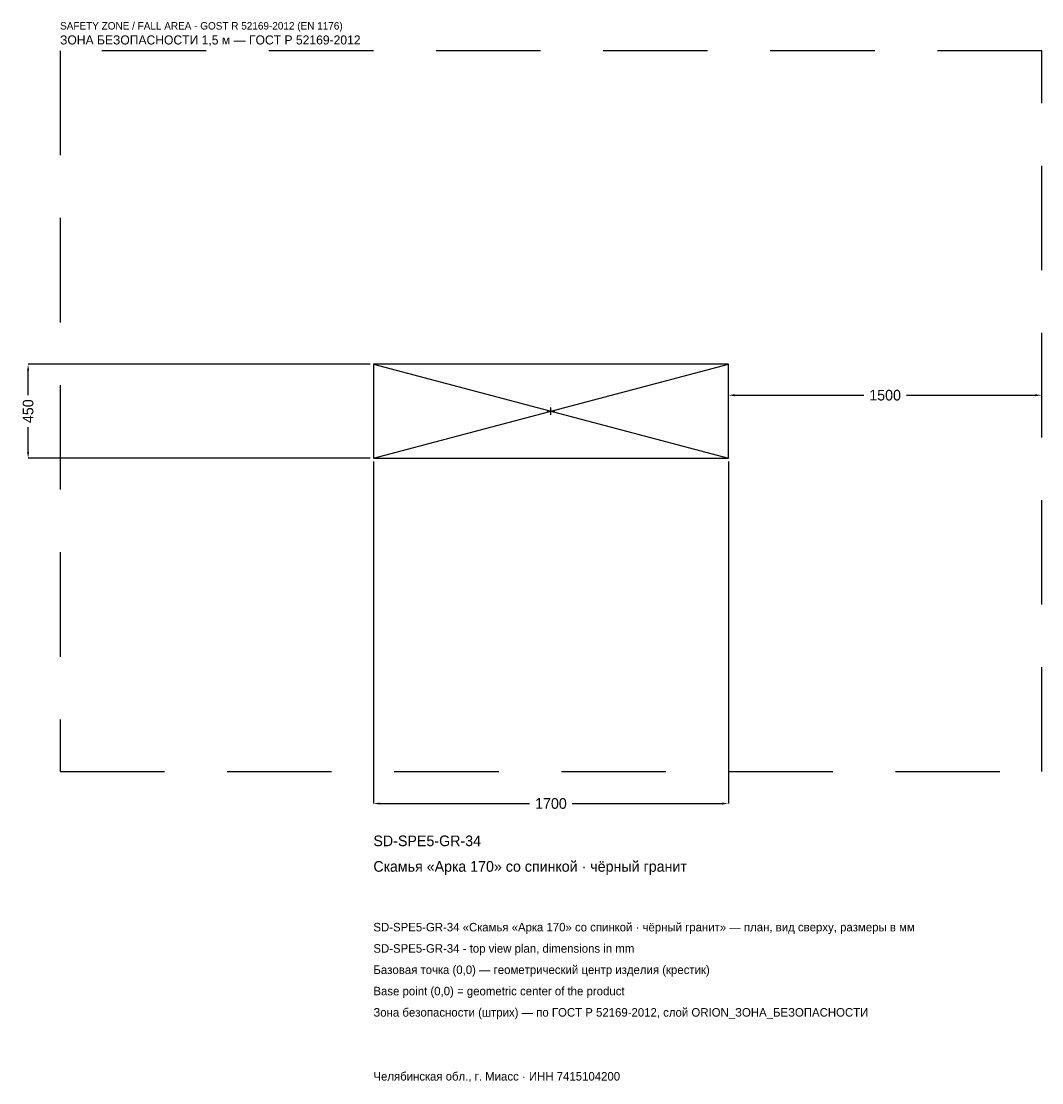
# Model space of a CAD drawing. Header units: metres. Extents: x -2536 to 2350, y -3215 to 1867.
import ezdxf

# ---------------------------------------------------------------- set-up
doc = ezdxf.new("R2010")
doc.units = ezdxf.units.M
doc.linetypes.add('DASHED', pattern=[800, 500, -300])
for name, color, linetype in [('ЗСК_ДАННЫЕ', 3, 'Continuous'), ('ЗСК_ЗОНА_БЕЗОПАСНОСТИ', 1, 'Continuous'), ('ЗСК_КОНТУР', 7, 'Continuous'), ('ЗСК_РАЗМЕРЫ', 8, 'Continuous')]:
    doc.layers.add(name, color=color, linetype=linetype)
doc.dimstyles.new('ORION', dxfattribs={"dimtxt": 51, "dimasz": 30.6, "dimexe": 1.25, "dimexo": 15.3, "dimtad": 1, "dimdec": 0, "dimcen": 2.5, "dimazin": 3, "dimtfac": 1, "dimtmove": 0, "dimatfit": 3})

# ---------------------------------------------------------------- blocks, each defined once
blk = doc.blocks.new('_CLOSEDFILLED')
at = {"color": 0, "linetype": 'BYBLOCK'}
blk.add_solid([(-1, 0.16), (0, 0), (-1, -0.16)], dxfattribs=at)
blk = doc.blocks.new('*D1')
for p, q in [((-850, -240.3), (-850, -1878)), ((850, -240.3), (850, -1878)), ((-819.4, -1878), (-102, -1878)), ((102, -1878), (819.4, -1878))]:
    blk.add_line(p, q)
at = {"layer": 'Defpoints'}
for p in [(-850, -225), (850, -225), (-850, -1878)]:
    blk.add_point(p, dxfattribs=at)
at = {"layer": 'ЗСК_РАЗМЕРЫ', "xscale": 30.599999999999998, "yscale": 30.599999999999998, "rotation": 180}
blk.add_blockref('_CLOSEDFILLED', (-850, -1878), dxfattribs=at)
at = {"layer": 'ЗСК_РАЗМЕРЫ', "xscale": 30.599999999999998, "yscale": 30.599999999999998}
blk.add_blockref('_CLOSEDFILLED', (850, -1878), dxfattribs=at)
at = {"layer": 'ЗСК_РАЗМЕРЫ', "insert": (0, -1878), "char_height": 51, "attachment_point": 5}
blk.add_mtext('1700', dxfattribs=at)
blk = doc.blocks.new('*D2')
for p, q in [((-865.3, 225), (-2503, 225)), ((-2503, 76.5), (-2503, 194.4)), ((-2503, -194.4), (-2503, -76.5)), ((-865.3, -225), (-2503, -225))]:
    blk.add_line(p, q)
at = {"layer": 'Defpoints'}
for p in [(-850, 225), (-2503, -225), (-850, -225)]:
    blk.add_point(p, dxfattribs=at)
at = {"layer": 'ЗСК_РАЗМЕРЫ', "xscale": 30.599999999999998, "yscale": 30.599999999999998}
for p, rotation in [((-2503, 225), 90), ((-2503, -225), 270)]:
    blk.add_blockref('_CLOSEDFILLED', p, dxfattribs=dict(at, rotation=rotation))
at = {"layer": 'ЗСК_РАЗМЕРЫ', "insert": (-2503, 0), "char_height": 51, "attachment_point": 5, "rotation": 90}
blk.add_mtext('450', dxfattribs=at)
blk = doc.blocks.new('*D3')
for p, q in [((850, 15.3), (850, 76.5)), ((880.6, 76.5), (1498, 76.5)), ((1702, 76.5), (2319.4, 76.5)), ((2350, 15.3), (2350, 76.5))]:
    blk.add_line(p, q)
at = {"layer": 'Defpoints'}
for p in [(850, 76.5), (850, 0), (2350, 0)]:
    blk.add_point(p, dxfattribs=at)
at = {"layer": 'ЗСК_РАЗМЕРЫ', "xscale": 30.599999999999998, "yscale": 30.599999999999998, "rotation": 180}
blk.add_blockref('_CLOSEDFILLED', (850, 76.5), dxfattribs=at)
at = {"layer": 'ЗСК_РАЗМЕРЫ', "xscale": 30.599999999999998, "yscale": 30.599999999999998}
blk.add_blockref('_CLOSEDFILLED', (2350, 76.5), dxfattribs=at)
at = {"layer": 'ЗСК_РАЗМЕРЫ', "insert": (1600, 76.5), "char_height": 51, "attachment_point": 5}
blk.add_mtext('1500', dxfattribs=at)
blk = doc.blocks.new('ОРИОН SD-SPE5-GR-34 Скамья Арка 170 со спинкой · чёрный гранит')
at = {"layer": 'ЗСК_ЗОНА_БЕЗОПАСНОСТИ', "linetype": 'DASHED'}
blk.add_lwpolyline([(-2350, -1725), (2350, -1725), (2350, 1725), (-2350, 1725)], close=True, dxfattribs=at)
at = {"layer": 'ЗСК_КОНТУР'}
for p, q in [((-850, -225), (850, 225)), ((-850, 225), (850, -225))]:
    blk.add_line(p, q, dxfattribs=at)
blk.add_lwpolyline([(-850, -225), (850, -225), (850, 225), (-850, 225)], close=True, dxfattribs=at)
at = {"layer": 'ЗСК_РАЗМЕРЫ'}
for p, q in [((-18, 0), (18, 0)), ((0, -18), (0, 18))]:
    blk.add_line(p, q, dxfattribs=at)
at = {"layer": 'ЗСК_ДАННЫЕ'}
for tag, p in [('АРТИКУЛ', (-850, -2082)), ('НАИМЕНОВАНИЕ', (-850, -2204.4))]:
    blk.add_attdef(tag, p, '', height=51, dxfattribs=at)
at = {"layer": 'ЗСК_ДАННЫЕ', "flags": 1}
for tag, p in [('ПРОИЗВОДИТЕЛЬ', (-850, -2326.8)), ('ТЕЛЕФОН', (-850, -2449.2)), ('САЙТ', (-850, -2694)), ('АДРЕС', (-850, -2816.4)), ('РЕКВИЗИТЫ', (-850, -2938.8)), ('ГАБАРИТЫ', (-850, -3061.2)), ('ЗОНА_БЕЗОПАСНОСТИ', (-850, -3183.6))]:
    blk.add_attdef(tag, p, '', height=51, dxfattribs=at)
at = {"layer": 'ЗСК_ЗОНА_БЕЗОПАСНОСТИ', "color": 1}
for s, height, p in [('SAFETY ZONE / FALL AREA - GOST R 52169-2012 (EN 1176)', 35.7, (-2350, 1827)), ('ЗОНА БЕЗОПАСНОСТИ 1,5 м — ГОСТ Р 52169-2012', 43.35, (-2350, 1755.6))]:
    blk.add_text(s, height=height, dxfattribs=at).set_placement(p)
at = {"layer": 'ЗСК_РАЗМЕРЫ'}
dim = blk.add_linear_dim(base=(-2503, -225), p1=(-850, -225), p2=(-850, 225), angle=90, dimstyle='ORION', dxfattribs=at)
dim.commit()
dim.dimension.update_dxf_attribs({"geometry": '*D2', "text_midpoint": (-2503, 0)})
for base, p1, p2, picture, middle in [((850, 76.5), (850, 0), (2350, 0), '*D3', (1600, 76.5)), ((-850, -1878), (-850, -225), (850, -225), '*D1', (0, -1878))]:
    dim = blk.add_linear_dim(base=base, p1=p1, p2=p2, dimstyle='ORION', dxfattribs=at)
    dim.commit()
    dim.dimension.update_dxf_attribs({"geometry": picture, "text_midpoint": middle})

msp = doc.modelspace()

# ---------------------------------------------------------------- block references
msp.add_blockref('ОРИОН SD-SPE5-GR-34 Скамья Арка 170 со спинкой · чёрный гранит', (0, 0)).add_auto_attribs({'АРТИКУЛ': 'SD-SPE5-GR-34', 'НАИМЕНОВАНИЕ': 'Скамья «Арка 170» со спинкой · чёрный гранит'})

# ---------------------------------------------------------------- texts
at = {"layer": 'ЗСК_ДАННЫЕ', "color": 3}
for s, p in [('SD-SPE5-GR-34 «Скамья «Арка 170» со спинкой · чёрный гранит» — план, вид сверху, размеры в мм', (-850, -2490)), ('SD-SPE5-GR-34 - top view plan, dimensions in mm', (-850, -2592)), ('Челябинская обл., г. Миасс · ИНН 7415104200', (-850, -3204))]:
    msp.add_text(s, height=40.8, dxfattribs=at).set_placement(p)
at = {"layer": 'ЗСК_ДАННЫЕ', "color": 7}
for s, p in [('Базовая точка (0,0) — геометрический центр изделия (крестик)', (-850, -2694)), ('Base point (0,0) = geometric center of the product', (-850, -2796))]:
    msp.add_text(s, height=40.8, dxfattribs=at).set_placement(p)
at = {"layer": 'ЗСК_ДАННЫЕ', "color": 1}
msp.add_text('Зона безопасности (штрих) — по ГОСТ Р 52169-2012, слой ORION_ЗОНА_БЕЗОПАСНОСТИ', height=40.8, dxfattribs=at).set_placement((-850, -2898))

doc.saveas('drawing.dxf')
